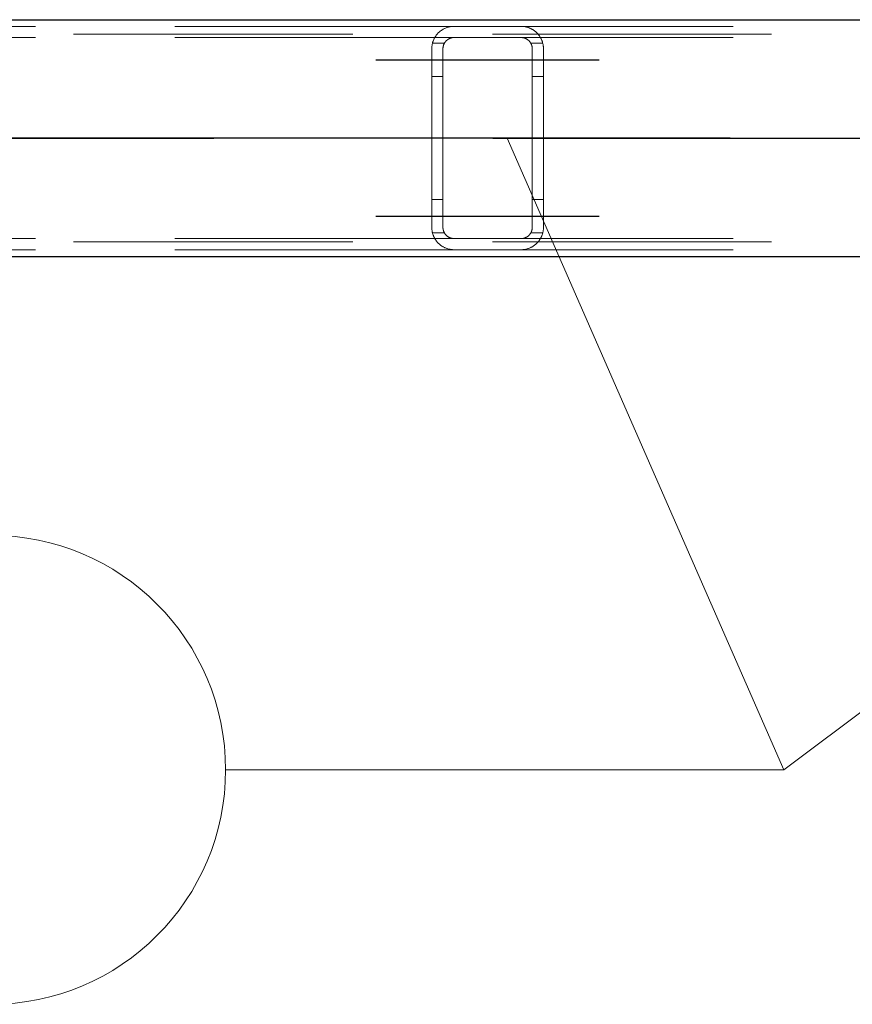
# Model space of a CAD drawing. Header units: millimetres. Extents: x -851 to 2, y 9346 to 10016.
# Tile 57 of 256: x -628.06 to -620.6, y 9385.17 to 9393.99. Entities that reach past the tile are written whole.
import ezdxf

# ---------------------------------------------------------------- set-up
doc = ezdxf.new("R2010")
doc.units = ezdxf.units.MM
doc.header["$LTSCALE"] = 10
doc.linetypes.add('HIDDEN', pattern=[0.375, 0.25, -0.125])
doc.linetypes.add('MITTE', pattern=[2, 1.25, -0.25, 0.25, -0.25])
for name, color, linetype, lineweight in [('PS_Hidden', 2, 'HIDDEN', 9), ('PS_Pos', 1, 'Continuous', 15), ('PS_Shape', 161, 'Continuous', 30), ('PS_SOLID', 7, 'Continuous', 30)]:
    doc.layers.add(name, color=color, linetype=linetype, lineweight=lineweight)
doc.layers.add('PS_Mid', color=5, linetype='MITTE')
doc.styles.add('simplex', font='simplex.shx', dxfattribs={"width": 0.75})

# ---------------------------------------------------------------- blocks, each defined once
blk = doc.blocks.new('*X1129')
at = {"layer": 'PS_Hidden', "color": 2, "linetype": 'HIDDEN'}
for p, q in [((-624.1684, 9393.932), (-633.5168, 9393.932)), ((-624.2862, 9393.8936), (-624.2823, 9393.8964)), ((-624.2823, 9393.8964), (-624.2783, 9393.8991)), ((-624.2783, 9393.8991), (-624.2741, 9393.9018)), ((-624.2741, 9393.9018), (-624.2697, 9393.9044)), ((-624.2697, 9393.9044), (-624.2652, 9393.907)), ((-624.2652, 9393.907), (-624.2605, 9393.9095)), ((-624.2605, 9393.9095), (-624.2556, 9393.9119)), ((-624.2556, 9393.9119), (-624.2506, 9393.9143)), ((-624.2506, 9393.9143), (-624.2455, 9393.9165)), ((-624.2455, 9393.9165), (-624.2402, 9393.9187)), ((-624.2402, 9393.9187), (-624.2348, 9393.9207)), ((-624.2348, 9393.9207), (-624.2293, 9393.9225)), ((-624.2293, 9393.9225), (-624.2236, 9393.9243)), ((-624.2236, 9393.9243), (-624.2177, 9393.9259)), ((-624.2177, 9393.9259), (-624.2114, 9393.9274)), ((-624.2114, 9393.9274), (-624.2046, 9393.9287)), ((-624.2046, 9393.9287), (-624.1976, 9393.9299)), ((-624.1976, 9393.9299), (-624.1904, 9393.9308)), ((-624.1904, 9393.9308), (-624.183, 9393.9315)), ((-624.183, 9393.9315), (-624.1756, 9393.9319)), ((-624.1756, 9393.9319), (-624.1684, 9393.932)), ((-624.1684, 9393.932), (-623.5684, 9393.932)), ((-624.1684, 9393.932), (-624.1684, 9393.932)), ((-614.1684, 9393.932), (-623.5684, 9393.932)), ((-623.5684, 9393.932), (-623.561, 9393.9319)), ((-623.561, 9393.9319), (-623.5536, 9393.9315)), ((-623.5536, 9393.9315), (-623.5464, 9393.9308)), ((-623.5464, 9393.9308), (-623.5392, 9393.9299)), ((-623.5392, 9393.9299), (-623.5323, 9393.9288)), ((-623.5323, 9393.9288), (-623.5257, 9393.9274)), ((-623.5257, 9393.9274), (-623.5194, 9393.9259)), ((-623.5194, 9393.9259), (-623.5134, 9393.9243)), ((-623.5134, 9393.9243), (-623.5078, 9393.9226)), ((-623.5078, 9393.9226), (-623.5025, 9393.9209)), ((-623.5025, 9393.9209), (-623.4973, 9393.919)), ((-623.4973, 9393.919), (-623.4923, 9393.917)), ((-623.4923, 9393.917), (-623.4873, 9393.9149)), ((-623.4873, 9393.9149), (-623.4825, 9393.9126)), ((-623.4825, 9393.9126), (-623.4778, 9393.9103)), ((-623.4778, 9393.9103), (-623.4732, 9393.9079)), ((-623.4732, 9393.9079), (-623.4687, 9393.9054)), ((-623.4687, 9393.9054), (-623.4643, 9393.9028)), ((-623.4643, 9393.9028), (-623.4601, 9393.9001)), ((-623.4601, 9393.9001), (-623.456, 9393.8974)), ((-623.456, 9393.8974), (-623.452, 9393.8946)), ((-623.452, 9393.8946), (-623.4481, 9393.8917)), ((-781.326, 9393.862), (-486.126, 9393.862)), ((-624.1684, 9393.832), (-633.3084, 9393.832)), ((-624.3545, 9393.8051), (-624.3528, 9393.8094)), ((-624.3528, 9393.8094), (-624.351, 9393.8136)), ((-624.351, 9393.8136), (-624.349, 9393.8178)), ((-624.349, 9393.8178), (-624.347, 9393.8219)), ((-624.347, 9393.8219), (-624.3449, 9393.826)), ((-624.3449, 9393.826), (-624.3427, 9393.83)), ((-624.3427, 9393.83), (-624.3404, 9393.834)), ((-624.3404, 9393.834), (-624.3381, 9393.8379)), ((-624.3381, 9393.8379), (-624.3356, 9393.8417)), ((-624.3356, 9393.8417), (-624.3331, 9393.8455)), ((-624.3331, 9393.8455), (-624.3305, 9393.8492)), ((-624.3305, 9393.8492), (-624.3278, 9393.8528)), ((-624.3278, 9393.8528), (-624.325, 9393.8564)), ((-624.325, 9393.8564), (-624.3222, 9393.8599)), ((-624.3222, 9393.8599), (-624.3193, 9393.8633)), ((-624.3193, 9393.8633), (-624.3163, 9393.8667)), ((-624.3163, 9393.8667), (-624.3132, 9393.8699)), ((-624.3132, 9393.8699), (-624.3101, 9393.8732)), ((-624.3101, 9393.8732), (-624.3069, 9393.8763)), ((-624.3069, 9393.8763), (-624.3036, 9393.8794)), ((-624.3036, 9393.8794), (-624.3003, 9393.8824)), ((-624.3003, 9393.8824), (-624.2969, 9393.8853)), ((-624.2969, 9393.8853), (-624.2934, 9393.8881)), ((-624.2934, 9393.8881), (-624.2899, 9393.8909)), ((-624.2899, 9393.8909), (-624.2862, 9393.8936)), ((-624.2349, 9393.8067), (-624.2367, 9393.805)), ((-624.2331, 9393.8082), (-624.2349, 9393.8067)), ((-624.2312, 9393.8098), (-624.2331, 9393.8082)), ((-624.2293, 9393.8113), (-624.2312, 9393.8098)), ((-624.2273, 9393.8129), (-624.2293, 9393.8113)), ((-624.2251, 9393.8144), (-624.2273, 9393.8129)), ((-624.2229, 9393.8158), (-624.2251, 9393.8144)), ((-624.2206, 9393.8173), (-624.2229, 9393.8158)), ((-624.2183, 9393.8187), (-624.2206, 9393.8173)), ((-624.2158, 9393.8201), (-624.2183, 9393.8187)), ((-624.2133, 9393.8214), (-624.2158, 9393.8201)), ((-624.2107, 9393.8226), (-624.2133, 9393.8214)), ((-624.208, 9393.8238), (-624.2107, 9393.8226)), ((-624.2053, 9393.825), (-624.208, 9393.8238)), ((-624.2025, 9393.826), (-624.2053, 9393.825)), ((-624.1996, 9393.827), (-624.2025, 9393.826)), ((-624.1967, 9393.8279), (-624.1996, 9393.827)), ((-624.1937, 9393.8288), (-624.1967, 9393.8279)), ((-624.1906, 9393.8295), (-624.1937, 9393.8288)), ((-624.1876, 9393.8302), (-624.1906, 9393.8295)), ((-624.1844, 9393.8307), (-624.1876, 9393.8302)), ((-624.1813, 9393.8312), (-624.1844, 9393.8307)), ((-624.1781, 9393.8316), (-624.1813, 9393.8312)), ((-624.1749, 9393.8318), (-624.1781, 9393.8316)), ((-624.1716, 9393.832), (-624.1749, 9393.8318)), ((-624.1684, 9393.832), (-624.1716, 9393.832)), ((-623.5684, 9393.832), (-624.1684, 9393.832)), ((-614.1684, 9393.832), (-623.5684, 9393.832)), ((-623.565, 9393.832), (-623.5684, 9393.832)), ((-623.5617, 9393.8318), (-623.565, 9393.832)), ((-623.5583, 9393.8315), (-623.5617, 9393.8318)), ((-623.5549, 9393.8311), (-623.5583, 9393.8315)), ((-623.5515, 9393.8306), (-623.5549, 9393.8311)), ((-623.5482, 9393.83), (-623.5515, 9393.8306)), ((-623.545, 9393.8293), (-623.5482, 9393.83)), ((-623.5419, 9393.8285), (-623.545, 9393.8293)), ((-623.5389, 9393.8276), (-623.5419, 9393.8285)), ((-623.536, 9393.8267), (-623.5389, 9393.8276)), ((-623.5333, 9393.8257), (-623.536, 9393.8267)), ((-623.5307, 9393.8246), (-623.5333, 9393.8257)), ((-623.5281, 9393.8235), (-623.5307, 9393.8246)), ((-623.5255, 9393.8223), (-623.5281, 9393.8235)), ((-623.523, 9393.8211), (-623.5255, 9393.8223)), ((-623.5205, 9393.8198), (-623.523, 9393.8211)), ((-623.5181, 9393.8184), (-623.5205, 9393.8198)), ((-623.5158, 9393.817), (-623.5181, 9393.8184)), ((-623.5135, 9393.8155), (-623.5158, 9393.817)), ((-623.5113, 9393.814), (-623.5135, 9393.8155)), ((-623.5091, 9393.8125), (-623.5113, 9393.814)), ((-623.5071, 9393.8109), (-623.5091, 9393.8125)), ((-623.505, 9393.8094), (-623.5071, 9393.8109)), ((-623.5031, 9393.8078), (-623.505, 9393.8094)), ((-623.5013, 9393.8062), (-623.5031, 9393.8078)), ((-623.4995, 9393.8046), (-623.5013, 9393.8062)), ((-623.4481, 9393.8917), (-623.4443, 9393.8889)), ((-623.4443, 9393.8889), (-623.4407, 9393.8859)), ((-623.4407, 9393.8859), (-623.4372, 9393.883)), ((-623.4372, 9393.883), (-623.4338, 9393.88)), ((-623.4338, 9393.88), (-623.4306, 9393.877)), ((-623.4306, 9393.877), (-623.4275, 9393.874)), ((-623.4275, 9393.874), (-623.4245, 9393.8709)), ((-623.4245, 9393.8709), (-623.4215, 9393.8678)), ((-623.4215, 9393.8678), (-623.4186, 9393.8646)), ((-623.4186, 9393.8646), (-623.4157, 9393.8612)), ((-623.4157, 9393.8612), (-623.4129, 9393.8579)), ((-623.4129, 9393.8579), (-623.4102, 9393.8544)), ((-623.4102, 9393.8544), (-623.4075, 9393.8508)), ((-623.4075, 9393.8508), (-623.4049, 9393.8472)), ((-623.4049, 9393.8472), (-623.4023, 9393.8435)), ((-623.4023, 9393.8435), (-623.3999, 9393.8397)), ((-623.3999, 9393.8397), (-623.3975, 9393.8359)), ((-623.3975, 9393.8359), (-623.3951, 9393.8319)), ((-623.3951, 9393.8319), (-623.3929, 9393.8279)), ((-623.3929, 9393.8279), (-623.3907, 9393.8239)), ((-623.3907, 9393.8239), (-623.3886, 9393.8197)), ((-623.3886, 9393.8197), (-623.3866, 9393.8155)), ((-623.3866, 9393.8155), (-623.3847, 9393.8113)), ((-623.3847, 9393.8113), (-623.3829, 9393.8069)), ((-623.3829, 9393.8069), (-623.3812, 9393.8025)), ((-624.3684, 9393.732), (-624.3683, 9393.7367)), ((-624.3684, 9392.132), (-624.3684, 9393.732)), ((-624.3683, 9393.7367), (-624.3681, 9393.7414)), ((-624.3681, 9393.7414), (-624.3679, 9393.7461)), ((-624.3679, 9393.7461), (-624.3675, 9393.7508)), ((-624.3675, 9393.7508), (-624.367, 9393.7554)), ((-624.367, 9393.7554), (-624.3664, 9393.7601)), ((-624.3664, 9393.7601), (-624.3656, 9393.7647)), ((-624.3656, 9393.7647), (-624.3648, 9393.7693)), ((-624.3648, 9393.7693), (-624.3639, 9393.7739)), ((-624.3639, 9393.7739), (-624.3629, 9393.7785)), ((-624.3629, 9393.7785), (-624.3617, 9393.783)), ((-624.255, 9393.782), (-624.362, 9393.782)), ((-624.3617, 9393.783), (-624.3605, 9393.7875)), ((-624.3605, 9393.7875), (-624.3591, 9393.792)), ((-624.3591, 9393.792), (-624.3577, 9393.7964)), ((-624.3577, 9393.7964), (-624.3562, 9393.8008)), ((-624.3562, 9393.8008), (-624.3545, 9393.8051)), ((-624.2683, 9393.7342), (-624.2684, 9393.732)), ((-624.2684, 9393.732), (-624.2684, 9392.132)), ((-624.2682, 9393.7385), (-624.2683, 9393.7363)), ((-624.2683, 9393.7363), (-624.2683, 9393.7342)), ((-624.268, 9393.7407), (-624.2682, 9393.7385)), ((-624.2678, 9393.7428), (-624.268, 9393.7407)), ((-624.2675, 9393.745), (-624.2678, 9393.7428)), ((-624.2672, 9393.7472), (-624.2675, 9393.745)), ((-624.2668, 9393.7494), (-624.2672, 9393.7472)), ((-624.2664, 9393.7515), (-624.2668, 9393.7494)), ((-624.266, 9393.7537), (-624.2664, 9393.7515)), ((-624.2655, 9393.7559), (-624.266, 9393.7537)), ((-624.2649, 9393.7581), (-624.2655, 9393.7559)), ((-624.2643, 9393.7602), (-624.2649, 9393.7581)), ((-624.2636, 9393.7624), (-624.2643, 9393.7602)), ((-624.2629, 9393.7645), (-624.2636, 9393.7624)), ((-624.2622, 9393.7666), (-624.2629, 9393.7645)), ((-624.2614, 9393.7688), (-624.2622, 9393.7666)), ((-624.2605, 9393.7709), (-624.2614, 9393.7688)), ((-624.2596, 9393.773), (-624.2605, 9393.7709)), ((-624.2587, 9393.775), (-624.2596, 9393.773)), ((-624.2577, 9393.7771), (-624.2587, 9393.775)), ((-624.2566, 9393.7791), (-624.2577, 9393.7771)), ((-624.2555, 9393.7811), (-624.2566, 9393.7791)), ((-624.2543, 9393.7831), (-624.2555, 9393.7811)), ((-624.2531, 9393.7851), (-624.2543, 9393.7831)), ((-624.2519, 9393.7871), (-624.2531, 9393.7851)), ((-624.2506, 9393.789), (-624.2519, 9393.7871)), ((-624.2492, 9393.7909), (-624.2506, 9393.789)), ((-624.2478, 9393.7927), (-624.2492, 9393.7909)), ((-624.2464, 9393.7946), (-624.2478, 9393.7927)), ((-624.2449, 9393.7964), (-624.2464, 9393.7946)), ((-624.2434, 9393.7982), (-624.2449, 9393.7964)), ((-624.2418, 9393.8), (-624.2434, 9393.7982)), ((-624.2401, 9393.8017), (-624.2418, 9393.8)), ((-624.2385, 9393.8034), (-624.2401, 9393.8017)), ((-624.2367, 9393.805), (-624.2385, 9393.8034)), ((-623.4979, 9393.803), (-623.4995, 9393.8046)), ((-623.4963, 9393.8013), (-623.4979, 9393.803)), ((-623.4947, 9393.7997), (-623.4963, 9393.8013)), ((-623.4932, 9393.798), (-623.4947, 9393.7997)), ((-623.4918, 9393.7963), (-623.4932, 9393.798)), ((-623.4903, 9393.7945), (-623.4918, 9393.7963)), ((-623.489, 9393.7927), (-623.4903, 9393.7945)), ((-623.4876, 9393.7909), (-623.489, 9393.7927)), ((-623.4863, 9393.789), (-623.4876, 9393.7909)), ((-623.485, 9393.7871), (-623.4863, 9393.789)), ((-623.4838, 9393.7852), (-623.485, 9393.7871)), ((-623.4827, 9393.7832), (-623.4838, 9393.7852)), ((-623.4815, 9393.7812), (-623.4827, 9393.7832)), ((-623.3747, 9393.782), (-623.4818, 9393.782)), ((-623.4804, 9393.7792), (-623.4815, 9393.7812)), ((-623.4794, 9393.7772), (-623.4804, 9393.7792)), ((-623.4784, 9393.7752), (-623.4794, 9393.7772)), ((-623.4774, 9393.7731), (-623.4784, 9393.7752)), ((-623.4765, 9393.771), (-623.4774, 9393.7731)), ((-623.4757, 9393.7689), (-623.4765, 9393.771)), ((-623.4749, 9393.7668), (-623.4757, 9393.7689)), ((-623.4741, 9393.7647), (-623.4749, 9393.7668)), ((-623.4734, 9393.7625), (-623.4741, 9393.7647)), ((-623.4727, 9393.7604), (-623.4734, 9393.7625)), ((-623.4721, 9393.7582), (-623.4727, 9393.7604)), ((-623.4715, 9393.7561), (-623.4721, 9393.7582)), ((-623.4709, 9393.7539), (-623.4715, 9393.7561)), ((-623.4705, 9393.7517), (-623.4709, 9393.7539)), ((-623.47, 9393.7495), (-623.4705, 9393.7517)), ((-623.4696, 9393.7473), (-623.47, 9393.7495)), ((-623.4693, 9393.7451), (-623.4696, 9393.7473)), ((-623.469, 9393.7429), (-623.4693, 9393.7451)), ((-623.4688, 9393.7408), (-623.469, 9393.7429)), ((-623.4686, 9393.7386), (-623.4688, 9393.7408)), ((-623.4685, 9393.7364), (-623.4686, 9393.7386)), ((-623.4684, 9393.7342), (-623.4685, 9393.7364)), ((-623.4684, 9393.732), (-623.4684, 9393.7342)), ((-623.4684, 9392.132), (-623.4684, 9393.732)), ((-623.3812, 9393.8025), (-623.3796, 9393.7981)), ((-623.3796, 9393.7981), (-623.3781, 9393.7936)), ((-623.3781, 9393.7936), (-623.3767, 9393.7891)), ((-623.3767, 9393.7891), (-623.3754, 9393.7845)), ((-623.3754, 9393.7845), (-623.3742, 9393.7798)), ((-623.3742, 9393.7798), (-623.3731, 9393.7752)), ((-623.3731, 9393.7752), (-623.3721, 9393.7704)), ((-623.3721, 9393.7704), (-623.3713, 9393.7657)), ((-623.3713, 9393.7657), (-623.3705, 9393.7609)), ((-623.3705, 9393.7609), (-623.3699, 9393.7562)), ((-623.3699, 9393.7562), (-623.3693, 9393.7514)), ((-623.3693, 9393.7514), (-623.3689, 9393.7465)), ((-623.3689, 9393.7465), (-623.3686, 9393.7417)), ((-623.3686, 9393.7417), (-623.3684, 9393.7369)), ((-623.3684, 9393.7369), (-623.3684, 9393.732)), ((-623.3684, 9393.732), (-623.3684, 9393.732)), ((-623.3684, 9393.732), (-623.3684, 9392.132)), ((-624.2684, 9393.482), (-624.3684, 9393.482)), ((-623.3684, 9393.482), (-623.4684, 9393.482)), ((-624.2684, 9392.382), (-624.3684, 9392.382)), ((-623.3684, 9392.382), (-623.4684, 9392.382)), ((-624.3683, 9392.1273), (-624.3684, 9392.132)), ((-624.3684, 9392.132), (-624.3684, 9392.132)), ((-624.2684, 9392.132), (-624.2683, 9392.1299)), ((-623.4684, 9392.1299), (-623.4684, 9392.132)), ((-623.4684, 9392.132), (-623.4684, 9392.132)), ((-623.3684, 9392.132), (-623.3684, 9392.1272)), ((-624.3681, 9392.1227), (-624.3683, 9392.1273)), ((-624.3679, 9392.118), (-624.3681, 9392.1227)), ((-624.3675, 9392.1133), (-624.3679, 9392.118)), ((-624.367, 9392.1086), (-624.3675, 9392.1133)), ((-624.3664, 9392.104), (-624.367, 9392.1086)), ((-624.3656, 9392.0993), (-624.3664, 9392.104)), ((-624.3648, 9392.0947), (-624.3656, 9392.0993)), ((-624.3639, 9392.0902), (-624.3648, 9392.0947)), ((-624.3629, 9392.0856), (-624.3639, 9392.0902)), ((-624.3617, 9392.0811), (-624.3629, 9392.0856)), ((-624.255, 9392.082), (-624.362, 9392.082)), ((-624.3605, 9392.0766), (-624.3617, 9392.0811)), ((-624.3591, 9392.0721), (-624.3605, 9392.0766)), ((-624.3577, 9392.0677), (-624.3591, 9392.0721)), ((-624.3562, 9392.0633), (-624.3577, 9392.0677)), ((-624.3545, 9392.059), (-624.3562, 9392.0633)), ((-624.3528, 9392.0547), (-624.3545, 9392.059)), ((-624.351, 9392.0504), (-624.3528, 9392.0547)), ((-624.349, 9392.0463), (-624.351, 9392.0504)), ((-624.347, 9392.0421), (-624.349, 9392.0463)), ((-624.3449, 9392.0381), (-624.347, 9392.0421)), ((-624.2683, 9392.1299), (-624.2683, 9392.1277)), ((-624.2683, 9392.1277), (-624.2682, 9392.1256)), ((-624.2682, 9392.1256), (-624.268, 9392.1234)), ((-624.268, 9392.1234), (-624.2678, 9392.1212)), ((-624.2678, 9392.1212), (-624.2675, 9392.1191)), ((-624.2675, 9392.1191), (-624.2672, 9392.1169)), ((-624.2672, 9392.1169), (-624.2668, 9392.1147)), ((-624.2668, 9392.1147), (-624.2664, 9392.1125)), ((-624.2664, 9392.1125), (-624.266, 9392.1104)), ((-624.266, 9392.1104), (-624.2655, 9392.1082)), ((-624.2655, 9392.1082), (-624.2649, 9392.106)), ((-624.2649, 9392.106), (-624.2643, 9392.1039)), ((-624.2643, 9392.1039), (-624.2636, 9392.1017)), ((-624.2636, 9392.1017), (-624.2629, 9392.0996)), ((-624.2629, 9392.0996), (-624.2622, 9392.0974)), ((-624.2622, 9392.0974), (-624.2614, 9392.0953)), ((-624.2614, 9392.0953), (-624.2605, 9392.0932)), ((-624.2605, 9392.0932), (-624.2596, 9392.0911)), ((-624.2596, 9392.0911), (-624.2587, 9392.089)), ((-624.2587, 9392.089), (-624.2577, 9392.087)), ((-624.2577, 9392.087), (-624.2566, 9392.085)), ((-624.2566, 9392.085), (-624.2555, 9392.0829)), ((-624.2555, 9392.0829), (-624.2543, 9392.0809)), ((-624.2543, 9392.0809), (-624.2531, 9392.079)), ((-624.2531, 9392.079), (-624.2519, 9392.077)), ((-624.2519, 9392.077), (-624.2506, 9392.0751)), ((-624.2506, 9392.0751), (-624.2492, 9392.0732)), ((-624.2492, 9392.0732), (-624.2478, 9392.0713)), ((-624.2478, 9392.0713), (-624.2464, 9392.0695)), ((-624.2464, 9392.0695), (-624.2449, 9392.0677)), ((-624.2449, 9392.0677), (-624.2434, 9392.0659)), ((-624.2434, 9392.0659), (-624.2418, 9392.0641)), ((-624.2418, 9392.0641), (-624.2401, 9392.0624)), ((-624.2401, 9392.0624), (-624.2385, 9392.0607)), ((-624.2385, 9392.0607), (-624.2367, 9392.059)), ((-624.2367, 9392.059), (-624.2349, 9392.0574)), ((-624.2349, 9392.0574), (-624.2331, 9392.0558)), ((-624.2331, 9392.0558), (-624.2312, 9392.0543)), ((-624.2312, 9392.0543), (-624.2293, 9392.0527)), ((-624.2293, 9392.0527), (-624.2273, 9392.0512)), ((-624.2273, 9392.0512), (-624.2251, 9392.0497)), ((-624.2251, 9392.0497), (-624.2229, 9392.0482)), ((-624.2229, 9392.0482), (-624.2206, 9392.0468)), ((-624.2206, 9392.0468), (-624.2183, 9392.0454)), ((-624.2183, 9392.0454), (-624.2158, 9392.044)), ((-624.2158, 9392.044), (-624.2133, 9392.0427)), ((-624.2133, 9392.0427), (-624.2107, 9392.0414)), ((-623.5255, 9392.0417), (-623.523, 9392.043)), ((-623.523, 9392.043), (-623.5205, 9392.0443)), ((-623.5205, 9392.0443), (-623.5181, 9392.0457)), ((-623.5181, 9392.0457), (-623.5158, 9392.0471)), ((-623.5158, 9392.0471), (-623.5135, 9392.0485)), ((-623.5135, 9392.0485), (-623.5113, 9392.05)), ((-623.5113, 9392.05), (-623.5091, 9392.0516)), ((-623.5091, 9392.0516), (-623.5071, 9392.0531)), ((-623.5071, 9392.0531), (-623.505, 9392.0547)), ((-623.505, 9392.0547), (-623.5031, 9392.0563)), ((-623.5031, 9392.0563), (-623.5013, 9392.0579)), ((-623.5013, 9392.0579), (-623.4995, 9392.0595)), ((-623.4995, 9392.0595), (-623.4979, 9392.0611)), ((-623.4979, 9392.0611), (-623.4963, 9392.0627)), ((-623.4963, 9392.0627), (-623.4947, 9392.0644)), ((-623.4947, 9392.0644), (-623.4932, 9392.0661)), ((-623.4932, 9392.0661), (-623.4918, 9392.0678)), ((-623.4918, 9392.0678), (-623.4903, 9392.0696)), ((-623.4903, 9392.0696), (-623.489, 9392.0714)), ((-623.489, 9392.0714), (-623.4876, 9392.0732)), ((-623.4876, 9392.0732), (-623.4863, 9392.0751)), ((-623.4863, 9392.0751), (-623.485, 9392.077)), ((-623.485, 9392.077), (-623.4838, 9392.0789)), ((-623.4838, 9392.0789), (-623.4827, 9392.0809)), ((-623.4827, 9392.0809), (-623.4815, 9392.0828)), ((-623.3747, 9392.082), (-623.4818, 9392.082)), ((-623.4815, 9392.0828), (-623.4804, 9392.0848)), ((-623.4804, 9392.0848), (-623.4794, 9392.0868)), ((-623.4794, 9392.0868), (-623.4784, 9392.0889)), ((-623.4784, 9392.0889), (-623.4774, 9392.091)), ((-623.4774, 9392.091), (-623.4765, 9392.093)), ((-623.4765, 9392.093), (-623.4757, 9392.0951)), ((-623.4757, 9392.0951), (-623.4749, 9392.0973)), ((-623.4749, 9392.0973), (-623.4741, 9392.0994)), ((-623.4741, 9392.0994), (-623.4734, 9392.1015)), ((-623.4734, 9392.1015), (-623.4727, 9392.1037)), ((-623.4727, 9392.1037), (-623.4721, 9392.1058)), ((-623.4721, 9392.1058), (-623.4715, 9392.108)), ((-623.4715, 9392.108), (-623.4709, 9392.1102)), ((-623.4709, 9392.1102), (-623.4705, 9392.1124)), ((-623.4705, 9392.1124), (-623.47, 9392.1146)), ((-623.47, 9392.1146), (-623.4696, 9392.1167)), ((-623.4696, 9392.1167), (-623.4693, 9392.1189)), ((-623.4693, 9392.1189), (-623.469, 9392.1211)), ((-623.469, 9392.1211), (-623.4688, 9392.1233)), ((-623.4688, 9392.1233), (-623.4686, 9392.1255)), ((-623.4686, 9392.1255), (-623.4685, 9392.1277)), ((-623.4685, 9392.1277), (-623.4684, 9392.1299)), ((-623.3886, 9392.0443), (-623.3907, 9392.0402)), ((-623.3866, 9392.0485), (-623.3886, 9392.0443)), ((-623.3847, 9392.0528), (-623.3866, 9392.0485)), ((-623.3829, 9392.0571), (-623.3847, 9392.0528)), ((-623.3812, 9392.0615), (-623.3829, 9392.0571)), ((-623.3796, 9392.066), (-623.3812, 9392.0615)), ((-623.3781, 9392.0705), (-623.3796, 9392.066)), ((-623.3767, 9392.075), (-623.3781, 9392.0705)), ((-623.3754, 9392.0796), (-623.3767, 9392.075)), ((-623.3742, 9392.0842), (-623.3754, 9392.0796)), ((-623.3731, 9392.0889), (-623.3742, 9392.0842)), ((-623.3721, 9392.0936), (-623.3731, 9392.0889)), ((-623.3713, 9392.0984), (-623.3721, 9392.0936)), ((-623.3705, 9392.1031), (-623.3713, 9392.0984)), ((-623.3699, 9392.1079), (-623.3705, 9392.1031)), ((-623.3693, 9392.1127), (-623.3699, 9392.1079)), ((-623.3689, 9392.1175), (-623.3693, 9392.1127)), ((-623.3686, 9392.1224), (-623.3689, 9392.1175)), ((-623.3684, 9392.1272), (-623.3686, 9392.1224)), ((-781.326, 9392.002), (-486.126, 9392.002)), ((-624.1684, 9392.032), (-633.3084, 9392.032)), ((-624.3427, 9392.034), (-624.3449, 9392.0381)), ((-624.3404, 9392.0301), (-624.3427, 9392.034)), ((-624.3381, 9392.0262), (-624.3404, 9392.0301)), ((-624.3356, 9392.0224), (-624.3381, 9392.0262)), ((-624.3331, 9392.0186), (-624.3356, 9392.0224)), ((-624.3305, 9392.0149), (-624.3331, 9392.0186)), ((-624.3278, 9392.0113), (-624.3305, 9392.0149)), ((-624.325, 9392.0077), (-624.3278, 9392.0113)), ((-624.3222, 9392.0042), (-624.325, 9392.0077)), ((-624.3193, 9392.0008), (-624.3222, 9392.0042)), ((-624.3163, 9391.9974), (-624.3193, 9392.0008)), ((-624.3132, 9391.9941), (-624.3163, 9391.9974)), ((-624.3101, 9391.9909), (-624.3132, 9391.9941)), ((-624.3069, 9391.9878), (-624.3101, 9391.9909)), ((-624.3036, 9391.9847), (-624.3069, 9391.9878)), ((-624.3003, 9391.9817), (-624.3036, 9391.9847)), ((-624.2969, 9391.9788), (-624.3003, 9391.9817)), ((-624.2934, 9391.9759), (-624.2969, 9391.9788)), ((-624.2899, 9391.9732), (-624.2934, 9391.9759)), ((-624.2862, 9391.9704), (-624.2899, 9391.9732)), ((-624.2823, 9391.9677), (-624.2862, 9391.9704)), ((-624.2783, 9391.965), (-624.2823, 9391.9677)), ((-624.2741, 9391.9623), (-624.2783, 9391.965)), ((-624.2697, 9391.9597), (-624.2741, 9391.9623)), ((-624.2652, 9391.9571), (-624.2697, 9391.9597)), ((-624.2605, 9391.9546), (-624.2652, 9391.9571)), ((-624.2556, 9391.9521), (-624.2605, 9391.9546)), ((-624.2107, 9392.0414), (-624.208, 9392.0402)), ((-624.208, 9392.0402), (-624.2053, 9392.0391)), ((-624.2053, 9392.0391), (-624.2025, 9392.038)), ((-624.2025, 9392.038), (-624.1996, 9392.037)), ((-624.1996, 9392.037), (-624.1967, 9392.0361)), ((-624.1967, 9392.0361), (-624.1937, 9392.0353)), ((-624.1937, 9392.0353), (-624.1906, 9392.0345)), ((-624.1906, 9392.0345), (-624.1876, 9392.0339)), ((-624.1876, 9392.0339), (-624.1844, 9392.0333)), ((-624.1844, 9392.0333), (-624.1813, 9392.0329)), ((-624.1813, 9392.0329), (-624.1781, 9392.0325)), ((-624.1781, 9392.0325), (-624.1749, 9392.0322)), ((-624.1749, 9392.0322), (-624.1716, 9392.0321)), ((-624.1716, 9392.0321), (-624.1684, 9392.032)), ((-624.1684, 9392.032), (-623.5684, 9392.032)), ((-623.5684, 9392.032), (-623.565, 9392.0321)), ((-614.1684, 9392.032), (-623.5684, 9392.032)), ((-623.565, 9392.0321), (-623.5617, 9392.0323)), ((-623.5617, 9392.0323), (-623.5583, 9392.0326)), ((-623.5583, 9392.0326), (-623.5549, 9392.033)), ((-623.5549, 9392.033), (-623.5515, 9392.0335)), ((-623.5515, 9392.0335), (-623.5482, 9392.0341)), ((-623.5482, 9392.0341), (-623.545, 9392.0348)), ((-623.545, 9392.0348), (-623.5419, 9392.0356)), ((-623.5419, 9392.0356), (-623.5389, 9392.0365)), ((-623.5389, 9392.0365), (-623.536, 9392.0374)), ((-623.536, 9392.0374), (-623.5333, 9392.0384)), ((-623.5333, 9392.0384), (-623.5307, 9392.0394)), ((-623.5307, 9392.0394), (-623.5281, 9392.0405)), ((-623.5281, 9392.0405), (-623.5255, 9392.0417)), ((-623.4732, 9391.9562), (-623.4778, 9391.9538)), ((-623.4687, 9391.9587), (-623.4732, 9391.9562)), ((-623.4643, 9391.9613), (-623.4687, 9391.9587)), ((-623.4601, 9391.964), (-623.4643, 9391.9613)), ((-623.456, 9391.9667), (-623.4601, 9391.964)), ((-623.452, 9391.9695), (-623.456, 9391.9667)), ((-623.4481, 9391.9723), (-623.452, 9391.9695)), ((-623.4443, 9391.9752), (-623.4481, 9391.9723)), ((-623.4407, 9391.9781), (-623.4443, 9391.9752)), ((-623.4372, 9391.9811), (-623.4407, 9391.9781)), ((-623.4338, 9391.9841), (-623.4372, 9391.9811)), ((-623.4306, 9391.9871), (-623.4338, 9391.9841)), ((-623.4275, 9391.9901), (-623.4306, 9391.9871)), ((-623.4245, 9391.9932), (-623.4275, 9391.9901)), ((-623.4215, 9391.9963), (-623.4245, 9391.9932)), ((-623.4186, 9391.9995), (-623.4215, 9391.9963)), ((-623.4157, 9392.0028), (-623.4186, 9391.9995)), ((-623.4129, 9392.0062), (-623.4157, 9392.0028)), ((-623.4102, 9392.0097), (-623.4129, 9392.0062)), ((-623.4075, 9392.0132), (-623.4102, 9392.0097)), ((-623.4049, 9392.0169), (-623.4075, 9392.0132)), ((-623.4023, 9392.0206), (-623.4049, 9392.0169)), ((-623.3999, 9392.0244), (-623.4023, 9392.0206)), ((-623.3975, 9392.0282), (-623.3999, 9392.0244)), ((-623.3951, 9392.0321), (-623.3975, 9392.0282)), ((-623.3929, 9392.0361), (-623.3951, 9392.0321)), ((-623.3907, 9392.0402), (-623.3929, 9392.0361)), ((-624.1684, 9391.932), (-633.5168, 9391.932)), ((-624.2506, 9391.9498), (-624.2556, 9391.9521)), ((-624.2455, 9391.9475), (-624.2506, 9391.9498)), ((-624.2402, 9391.9454), (-624.2455, 9391.9475)), ((-624.2348, 9391.9434), (-624.2402, 9391.9454)), ((-624.2293, 9391.9415), (-624.2348, 9391.9434)), ((-624.2236, 9391.9398), (-624.2293, 9391.9415)), ((-624.2177, 9391.9382), (-624.2236, 9391.9398)), ((-624.2114, 9391.9367), (-624.2177, 9391.9382)), ((-624.2046, 9391.9354), (-624.2114, 9391.9367)), ((-624.1976, 9391.9342), (-624.2046, 9391.9354)), ((-624.1904, 9391.9333), (-624.1976, 9391.9342)), ((-624.183, 9391.9326), (-624.1904, 9391.9333)), ((-624.1756, 9391.9322), (-624.183, 9391.9326)), ((-624.1684, 9391.932), (-624.1756, 9391.9322)), ((-623.5684, 9391.932), (-624.1684, 9391.932)), ((-623.561, 9391.9322), (-623.5684, 9391.932)), ((-614.1684, 9391.932), (-623.5684, 9391.932)), ((-623.5536, 9391.9326), (-623.561, 9391.9322)), ((-623.5464, 9391.9333), (-623.5536, 9391.9326)), ((-623.5392, 9391.9342), (-623.5464, 9391.9333)), ((-623.5323, 9391.9353), (-623.5392, 9391.9342)), ((-623.5257, 9391.9366), (-623.5323, 9391.9353)), ((-623.5194, 9391.9381), (-623.5257, 9391.9366)), ((-623.5134, 9391.9397), (-623.5194, 9391.9381)), ((-623.5078, 9391.9414), (-623.5134, 9391.9397)), ((-623.5025, 9391.9432), (-623.5078, 9391.9414)), ((-623.4973, 9391.9451), (-623.5025, 9391.9432)), ((-623.4923, 9391.9471), (-623.4973, 9391.9451)), ((-623.4873, 9391.9492), (-623.4923, 9391.9471)), ((-623.4825, 9391.9514), (-623.4873, 9391.9492)), ((-623.4778, 9391.9538), (-623.4825, 9391.9514))]:
    blk.add_line(p, q, dxfattribs=at)
at = {"layer": 'PS_Mid', "color": 5, "linetype": 'MITTE'}
for p, q in [((-624.8684, 9393.632), (-623.7684, 9393.632)), ((-624.8684, 9393.632), (-623.7684, 9393.632)), ((-623.9684, 9393.632), (-622.8684, 9393.632)), ((-623.9684, 9393.632), (-622.8684, 9393.632)), ((-783.8217, 9392.932), (-483.6304, 9392.932)), ((-581.6947, 9392.932), (-636.0421, 9392.932)), ((-623.8684, 9392.932), (-623.8684, 9392.932)), ((-624.8684, 9392.232), (-623.7684, 9392.232)), ((-624.8684, 9392.232), (-623.7684, 9392.232)), ((-623.9684, 9392.232), (-622.8684, 9392.232)), ((-623.9684, 9392.232), (-622.8684, 9392.232))]:
    blk.add_line(p, q, dxfattribs=at)
at = {"layer": 'PS_SOLID', "color": 7, "linetype": 'Continuous'}
for p, q in [((-781.326, 9393.992), (-486.126, 9393.992)), ((-781.326, 9391.872), (-486.126, 9391.872))]:
    blk.add_line(p, q, dxfattribs=at)
blk = doc.blocks.new('*X1398')
at = {"color": 1}
for p in [(-613.6937, 9392.932), (-626.2147, 9387.2738)]:
    blk.add_line(p, (-621.2147, 9387.2738), dxfattribs=at)
blk.add_arc((-628.3147, 9387.2738), 2.1, 270, 90, dxfattribs=at)
blk = doc.blocks.new('*X1399')
at = {"color": 1}
for p, q in [((-623.6937, 9392.932), (-621.2147, 9387.2738)), ((-633.1361, 9389.3738), (-628.3147, 9389.3738)), ((-626.2147, 9387.2738), (-621.2147, 9387.2738)), ((-633.1361, 9385.1738), (-628.3147, 9385.1738))]:
    blk.add_line(p, q, dxfattribs=at)
for centre, start, end in [((-633.1361, 9387.2738), 90, 270), ((-628.3147, 9387.2738), 270, 90)]:
    blk.add_arc(centre, 2.1, start, end, dxfattribs=at)
at = {"color": 30, "style": 'simplex', "width": 0.75}
blk.add_text('591', height=3, dxfattribs=at).set_placement((-633.1361, 9385.7738))

msp = doc.modelspace()

# ---------------------------------------------------------------- block references
at = {"layer": 'PS_Pos'}
for name in ['*X1398', '*X1399']:
    msp.add_blockref(name, (0, 0), dxfattribs=at)
at = {"layer": 'PS_Shape', "color": 31}
msp.add_blockref('*X1129', (0, 0), dxfattribs=at)

doc.saveas('drawing.dxf')
